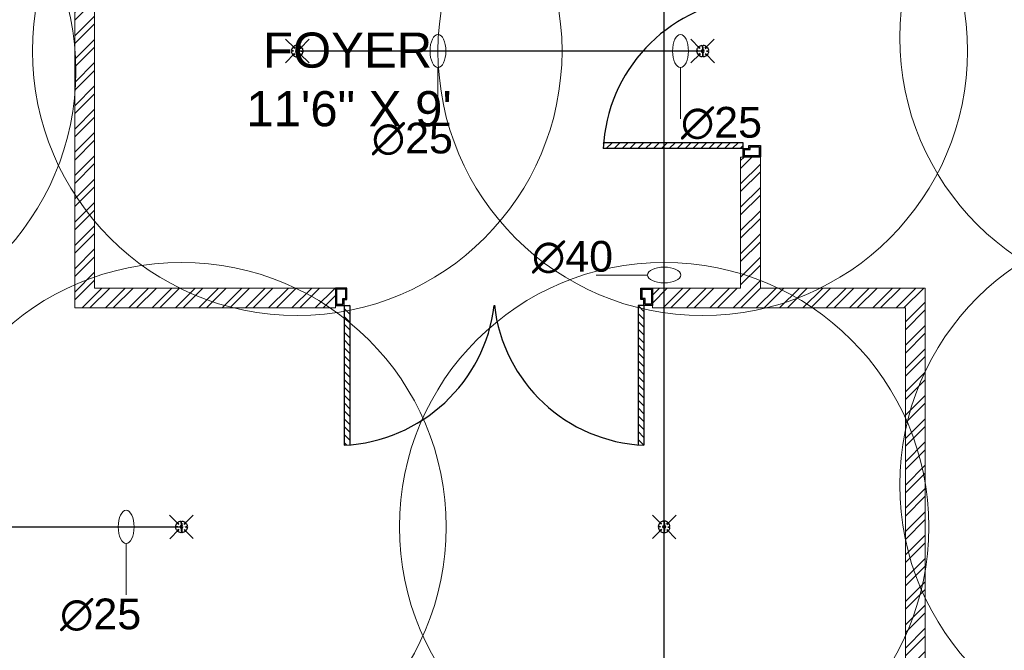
# Model space of a CAD drawing. Header units: inches. Extents: x 127277 to 158499, y 12149 to 20675.
# Tile 11 of 29: x 127651 to 127875, y 19150 to 19294. Entities that reach past the tile are written whole.
import ezdxf

# ---------------------------------------------------------------- set-up
doc = ezdxf.new("R2010")
doc.units = ezdxf.units.IN
doc.header["$MEASUREMENT"] = 0
for name, color, linetype, lineweight in [('FIRE', 1, 'Continuous', 25), ('PD_BRICK WALL_115', 134, 'Continuous', 30), ('PD_DOOR', 42, 'Continuous', 25), ('PD_HATCH', 45, 'Continuous', 9), ('PP-SPRINKLER PIPE', 1, 'Continuous', 0), ('PP-TEXT', 7, 'Continuous', 40), ('SH-SPRINKLAR', 1, 'Continuous', 0)]:
    doc.layers.add(name, color=color, linetype=linetype, lineweight=lineweight)
doc.layers.add('PD_025_TEXT', color=61, linetype='Continuous')
doc.layers.add('PP-SPRINKLER', color=1, linetype='Continuous')
doc.styles.add('style1', font='arial.ttf', dxfattribs={"height": 500})
doc.styles.add('text Ht 200mm', font='arial.ttf')

# ---------------------------------------------------------------- blocks, each defined once
blk = doc.blocks.new('door')
h = blk.add_hatch()
h.set_pattern_fill('ANSI31', color=8, scale=10, style=0)
h.set_pattern_definition([(45, (10752.127, -6120.4824), (-0.883883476, 0.883883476), [])])
edge = h.paths.add_edge_path()
edge.add_arc((-14403.84, -18781.42), 31.42, 180, 182.3452)
edge.add_line((-14435.23, -18782.7), (-14403.84, -18782.7))
edge.add_line((-14403.84, -18782.7), (-14403.84, -18781.42))
edge.add_line((-14403.84, -18781.42), (-14435.26, -18781.42))
h = blk.add_hatch()
h.set_pattern_fill('ANSI31', color=8, scale=10, style=0)
h.set_pattern_definition([(45, (10752.127, -6123.4768), (-0.883883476, 0.883883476), [])])
edge = h.paths.add_edge_path()
edge.add_arc((-14403.84, -18848.7), 31.42, 177.6548, 180, ccw=False)
edge.add_line((-14435.23, -18847.41), (-14403.84, -18847.41))
edge.add_line((-14403.84, -18847.41), (-14403.84, -18848.7))
edge.add_line((-14403.84, -18848.7), (-14435.26, -18848.7))
at = {"color": 8}
for p, q in [((-14403.84, -18781.42), (-14435.26, -18781.42)), ((-14403.84, -18780.13), (-14403.84, -18782.7)), ((-14403.84, -18782.7), (-14435.23, -18782.7)), ((-14403.84, -18847.41), (-14435.23, -18847.41)), ((-14403.84, -18849.98), (-14403.84, -18847.41)), ((-14403.84, -18848.7), (-14435.26, -18848.7))]:
    blk.add_line(p, q, dxfattribs=at)
for points in [[(-14399.98, -18782.06), (-14399.98, -18779.49), (-14403.84, -18779.49), (-14403.84, -18781.42), (-14402.55, -18781.42), (-14402.55, -18782.06), (-14399.98, -18782.06)], [(-14399.98, -18848.05), (-14399.98, -18850.62), (-14403.84, -18850.62), (-14403.84, -18848.7), (-14402.55, -18848.7), (-14402.55, -18848.05), (-14399.98, -18848.05)]]:
    blk.add_lwpolyline(points, dxfattribs=at)
for points in [[(-14400.24, -18781.8), (-14400.24, -18779.74), (-14403.58, -18779.74), (-14403.58, -18781.16), (-14402.3, -18781.16), (-14402.3, -18781.8)], [(-14400.24, -18848.31), (-14400.24, -18850.37), (-14403.58, -18850.37), (-14403.58, -18848.95), (-14402.3, -18848.95), (-14402.3, -18848.31)]]:
    blk.add_lwpolyline(points, close=True, dxfattribs=at)
for centre, radius, start, end in [((-14399.51, -18779.61), 35.79, 182.8848, 263.0539), ((-14399.87, -18850.35), 35.42, 96.4258, 177.3294)]:
    blk.add_arc(centre, radius, start, end, dxfattribs=at)
blk = doc.blocks.new('FIRST FLOOR')
at = {"layer": 'PD_HATCH', "lineweight": 5}
h = blk.add_hatch(dxfattribs=at)
h.set_pattern_fill('ANSI32', color=251, scale=10)
h.set_pattern_definition([(45, (165803.1266, 37468.1404), (-2.65165043, 2.65165043), []), (45, (165804.8943, 37468.1404), (-2.65165043, 2.65165043), [])])
h.paths.add_polyline_path([(139047.16, 19260.75), (139042.66, 19260.75), (139042.66, 19148.25), (139101.96, 19148.25), (139101.96, 19152.75), (139047.16, 19152.75)])
h = blk.add_hatch(dxfattribs=at)
h.set_pattern_fill('ANSI32', color=251, scale=10)
h.paths.add_polyline_path([(139194.16, 19152.75), (139194.16, 19182.62), (139198.66, 19182.62), (139198.66, 19152.75), (139231.66, 19152.75), (139236.16, 19152.75), (139236.16, 18658.75), (139231.66, 18658.75), (139231.66, 19148.25), (139174.1, 19148.25), (139174.1, 19152.75)])
at = {"layer": 'PD_BRICK WALL_115', "color": 251, "lineweight": 5}
blk.add_line((139236.16, 19085.48), (139236.16, 19130.21), dxfattribs=at)
for points in [[(139047.16, 19260.75), (139047.16, 19152.75), (139101.96, 19152.75), (139101.96, 19148.25), (139042.66, 19148.25), (139042.66, 19260.75)], [(139194.16, 19152.75), (139194.16, 19182.62), (139198.66, 19182.62), (139198.66, 19152.75), (139231.66, 19152.75), (139231.66, 19152.75), (139236.16, 19152.75), (139236.16, 18658.75), (139231.66, 18658.75), (139231.66, 19148.25), (139174.1, 19148.25), (139174.1, 19152.75), (139194.16, 19152.75)]]:
    blk.add_lwpolyline(points, dxfattribs=at)
at = {"layer": 'PD_DOOR', "color": 251, "ltscale": 25, "xscale": 1.014021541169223, "yscale": 1.014021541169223, "zscale": 1.014021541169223}
blk.add_blockref('door', (153800.55, 38297.56), dxfattribs=at)
at = {"layer": 'PD_DOOR', "color": 251, "ltscale": 25, "xscale": 1.014021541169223, "yscale": 1.014021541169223, "zscale": 1.014021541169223, "rotation": 90}
blk.add_blockref('door', (120059.16, 33754.65), dxfattribs=at)
at = {"layer": 'PD_025_TEXT', "color": 251, "char_height": 8, "width": 162.9076, "attachment_point": 1, "style": 'style1'}
for s, insert in [('\\pi62.733;FOYER\\P\\pi58.944;11\'6" X 9\'', (139022.74, 19210.96)), ('\\pi45.757;SPORTS BAR \\P\\pi45.765;(45\'-9" x 77\'6")', (138807.79, 19124.34))]:
    blk.add_mtext(s, dxfattribs=dict(at, insert=insert))
blk = doc.blocks.new('PP-CEILING PENDANT')
at = {"layer": 'SH-SPRINKLAR', "lineweight": -3}
for p, q in [((-16.9, 17), (-75.6, 75.8)), ((17.2, 16.7), (75.4, 75)), ((-24, 0.1), (-37.4, -2.9)), ((-24, 0.8), (-37.3, 3.8)), ((-17.1, 16.7), (-28.7, 24.1)), ((-16.6, 17.3), (-23.9, 28.9)), ((-0.4, 24), (-3.4, 37.3)), ((-1.5, 8.9), (-1.5, 23.9)), ((0.6, 24), (3.5, 37.3)), ((1.5, 8.9), (1.5, 23.9)), ((16.8, 17.2), (24.1, 28.7)), ((17.6, 16.3), (29.1, 23.7)), ((23.9, -0.1), (37.4, 2.9)), ((-17.5, -16.3), (-76.5, -75.3)), ((-17.8, -16.1), (-29.3, -23.4)), ((-17.3, -16.6), (-24.7, -28.2)), ((-1.5, -23.9), (-4.5, -37.2)), ((-1.5, -23.9), (-1.5, -8.9)), ((-0.6, -24), (2.3, -37.4)), ((1.5, -23.9), (1.5, -8.9)), ((15.8, -18), (23.1, -29.5)), ((16.2, -17.7), (74.6, -76.1)), ((16.6, -17.3), (28.2, -24.7)), ((23.9, -1.3), (37.3, -4.2))]:
    blk.add_line(p, q, dxfattribs=at)
at = {"layer": 'SH-SPRINKLAR', "color": 8, "lineweight": 5}
blk.add_circle((0, 0), 1700, dxfattribs=at)
at = {"layer": 'SH-SPRINKLAR', "lineweight": -3}
for centre, major_axis, start_param, end_param in [((0, 0), (26.5, 26.5), 1.657505, 2.255676), ((0, 0), (-26.5, 26.5), 5.588406, 6.189787), ((0, 0), (0.02, 8.87), 5.497787, 11.780972), ((0, 0), (0.02, 6.56), 5.497787, 11.780972), ((0, 23.4), (1.12, 1.12), 5.863873, 8.273293), ((0, 0), (-26.5, 26.5), 4.798644, 5.40368), ((0, 0), (26.5, 26.5), 5.57395, 6.180955), ((0, 0), (-26.5, 26.5), 0.862204, 1.45951), ((0, 0), (-26.5, 26.5), 1.637496, 2.236801), ((0, -23.4), (1.12, 1.12), 2.722281, 5.131701), ((0, 0), (-26.5, 26.5), 2.418515, 3.021492), ((0, 0), (26.5, 26.5), 4.778634, 5.384791)]:
    blk.add_ellipse(centre, major_axis=major_axis, ratio=1, start_param=start_param, end_param=end_param, dxfattribs=at)
blk = doc.blocks.new('PP-SP ARROW')
at = {"color": 3}
blk.add_line((-31.5, 0), (-128.7, 0), dxfattribs=at)
blk.add_ellipse((0, 0), major_axis=(-31.5, 0), ratio=0.476486, dxfattribs=at)

msp = doc.modelspace()

# ---------------------------------------------------------------- block references
at = {"color": 8}
msp.add_blockref('FIRST FLOOR', (-11379.16, 79.93), dxfattribs=at)

# ---------------------------------------------------------------- next in the draw order: linework, layer by layer
at = {"layer": 'FIRE'}
for p, q in [((127797.59, 18779.53), (127797.59, 19375.43)), ((127806.37, 19286.68), (127714.12, 19286.68)), ((127577.99, 19178.33), (127687.79, 19178.33))]:
    msp.add_line(p, q, dxfattribs=at)

# ---------------------------------------------------------------- next in the draw order: block references
at = {"layer": 'PP-SPRINKLER', "zscale": 35.43314555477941, "rotation": 180}
for p, xscale, yscale in [((127911.44, 19289.76), 0.03543314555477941, 0.03543314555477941), ((127714.12, 19286.68), 0.03543314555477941, 0.03543314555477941), ((127806.37, 19286.68), -0.03543314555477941, 0.03543314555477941), ((127603.49, 19282.12), 0.0354331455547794, 0.0354331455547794), ((127911.44, 19187.93), 0.03543314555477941, 0.03543314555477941), ((127687.79, 19178.33), -0.03543314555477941, 0.03543314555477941), ((127797.59, 19178.33), 0.03543314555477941, 0.03543314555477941)]:
    msp.add_blockref('PP-CEILING PENDANT', p, dxfattribs=dict(at, xscale=xscale, yscale=yscale))
at = {"layer": 'PP-SPRINKLER PIPE', "xscale": -0.1199999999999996, "yscale": 0.1199999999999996, "zscale": 0.03999999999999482, "rotation": 270}
for p in [(127746.13, 19286.68), (127801.33, 19286.68), (127675.2, 19178.33)]:
    msp.add_blockref('PP-SP ARROW', p, dxfattribs=at)
at = {"layer": 'PP-SPRINKLER PIPE', "xscale": 0.1199999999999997, "yscale": 0.1199999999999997, "zscale": 0.03999999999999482}
msp.add_blockref('PP-SP ARROW', (127797.59, 19235.68), dxfattribs=at)

# ---------------------------------------------------------------- next in the draw order: texts
at = {"layer": 'PP-TEXT', "style": 'text Ht 200mm'}
for s, p in [('∅25', (127801.41, 19266.96)), ('∅25', (127731.08, 19263.37)), ('∅40', (127767.51, 19236.44)), ('∅25', (127660.15, 19155.02))]:
    msp.add_text(s, height=7, dxfattribs=at).set_placement(p)

doc.saveas('drawing.dxf')
